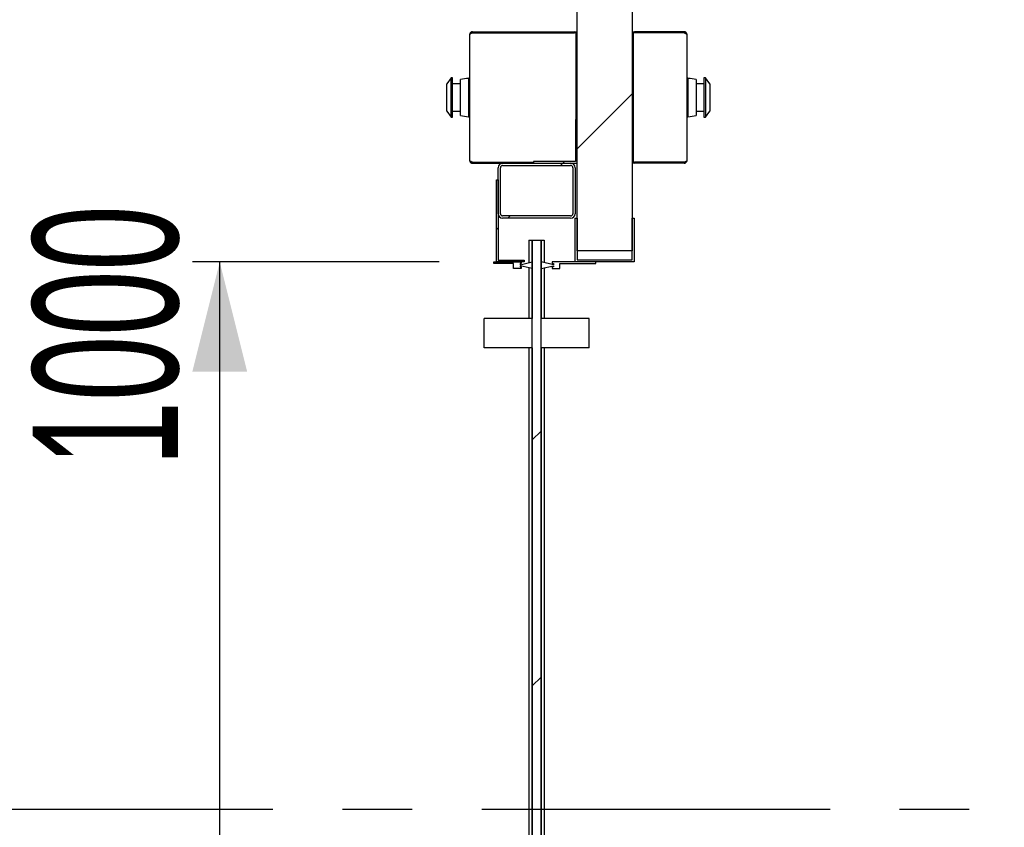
# Model space of a CAD drawing. Header units: millimetres. Extents: x 250 to 59450, y 0 to 41800.
# Tile 87 of 148: x 44524 to 45422, y 18371 to 19107. Entities that reach past the tile are written whole.
import ezdxf

# ---------------------------------------------------------------- set-up
doc = ezdxf.new("R2010")
doc.units = ezdxf.units.MM
doc.header["$LTSCALE"] = 50
doc.linetypes.add('CENTER', pattern=[10.16, 6.35, -1.27, 1.27, -1.27])
doc.layers.add('MASS', color=29, linetype='Continuous')
doc.layers.add('SCHNITT', color=5, linetype='CENTER')
doc.styles.add('SLDTEXTSTYLE0', font='TXT', dxfattribs={"width": 0.605})
doc.dimstyles.new('SLDDIMSTYLE2', dxfattribs={"dimtxt": 128.415934, "dimasz": 100, "dimexe": 0, "dimexo": 0.0625, "dimgap": 32.103984, "dimtad": 1, "dimdec": 1, "dimrnd": 1e-09, "dimzin": 12, "dimdsep": 46, "dimtxsty": 'SLDTEXTSTYLE0', "dimsah": 1, "dimcen": 0.09, "dimadec": 0, "dimazin": 3, "dimtfac": 1, "dimtdec": 1, "dimtofl": 0, "dimtmove": 0, "dimatfit": 3, "dimfxl": 1, "dimfrac": 2, "dimtolj": 1, "dimtzin": 12, "dimarcsym": 0})

# ---------------------------------------------------------------- blocks, each defined once
blk = doc.blocks.new('Glastür 875 DIN links')
at = {"color": 7, "linetype": 'Continuous', "lineweight": 18}
blk.add_arc((0, 0), 48131, 92.0241, 182.5124, dxfattribs=at)
blk = doc.blocks.new('_D')
at = {"layer": 'MASS'}
for p, q in [((44906.36, 18886.38), (44681.37, 18886.38)), ((44706.37, 17886.38), (44706.37, 18886.38)), ((44938.36, 17886.38), (44681.37, 17886.38))]:
    blk.add_line(p, q, dxfattribs=at)
for points in [[(44706.37, 18886.38), (44681.37, 18786.38), (44731.37, 18786.38)], [(44706.37, 17886.38), (44731.37, 17986.38), (44681.37, 17986.38)]]:
    blk.add_solid(points, dxfattribs=at)
at = {"layer": 'MASS', "attachment_point": 1, "rotation": 90, "style": 'SLDTEXTSTYLE0'}
for s, insert, char_height in [('1000', (44535.84, 18699.96), 132.292), ('Schiebetür li.', (44535.84, 17680.82), 132.2917)]:
    blk.add_mtext(s, dxfattribs=dict(at, insert=insert, char_height=char_height))

msp = doc.modelspace()

# ---------------------------------------------------------------- hatches: boundary and pattern name
at = {"layer": 'SCHNITT', "linetype": 'Continuous', "lineweight": 18}
h = msp.add_hatch(dxfattribs=at)
h.set_pattern_fill('ANSI31', color=256, scale=50, style=0)
h.paths.add_polyline_path([(45082.36, 19546.38), (45032.36, 19546.38), (45032.36, 18896.38), (45082.36, 18896.38)], flags=0)
h = msp.add_hatch(dxfattribs=at)
h.set_pattern_fill('ANSI31', color=256, scale=50, angle=3e-322, style=0)
h.paths.add_polyline_path([(45032.36, 18976.38), (45032.36, 19016.38), (45030.86, 19016.38), (45030.86, 18977.88), (44992.36, 18977.88), (44992.36, 18976.38)], flags=0)
h = msp.add_hatch(dxfattribs=at)
h.set_pattern_fill('ANSI31', color=256, scale=50, angle=3e-322, style=0)
edge = h.paths.add_edge_path(flags=0)
edge.add_arc((44964.36, 18972.38), 4, 90, 180)
edge.add_line((44960.36, 18972.38), (44960.36, 18930.38))
edge.add_arc((44964.36, 18930.38), 4, 180, 270)
edge.add_line((44964.36, 18926.38), (45026.36, 18926.38))
edge.add_arc((45026.36, 18930.38), 4, 270, 360)
edge.add_line((45030.36, 18930.38), (45030.36, 18972.38))
edge.add_arc((45026.36, 18972.38), 4, 0, 90)
edge.add_line((45026.36, 18976.38), (44964.36, 18976.38))
edge = h.paths.add_edge_path(flags=0)
edge.add_line((45026.36, 18928.38), (44964.36, 18928.38))
edge.add_arc((44964.36, 18930.38), 2, 180, 270, ccw=False)
edge.add_line((44962.36, 18930.38), (44962.36, 18972.38))
edge.add_arc((44964.36, 18972.38), 2, 90, 180, ccw=False)
edge.add_line((44964.36, 18974.38), (45026.36, 18974.38))
edge.add_arc((45026.36, 18972.38), 2, 0, 90, ccw=False)
edge.add_line((45028.36, 18972.38), (45028.36, 18930.38))
edge.add_arc((45026.36, 18930.38), 2, 270, 360, ccw=False)
h = msp.add_hatch(dxfattribs=at)
h.set_pattern_fill('ANSI31', color=256, scale=50, angle=3e-322, style=0)
h.paths.add_polyline_path([(44958.86, 18886.38), (44983.86, 18886.38), (44983.86, 18887.88), (44960.36, 18887.88), (44960.36, 18961.38), (44958.86, 18961.38)], flags=0)
h = msp.add_hatch(dxfattribs=at)
h.set_pattern_fill('ANSI31', color=256, scale=50, angle=3e-322, style=0)
h.paths.add_polyline_path([(45030.36, 18926.38), (45030.36, 18886.38), (45084.36, 18886.38), (45084.36, 18926.38), (45082.36, 18926.38), (45082.36, 18888.38), (45032.36, 18888.38), (45032.36, 18926.38)], flags=0)
h = msp.add_hatch(dxfattribs=at)
h.set_pattern_fill('ANSI31', color=256, scale=50, angle=3e-322, style=0)
h.paths.add_polyline_path([(44991.36, 18906.38), (44991.36, 17716.38), (44999.36, 17716.38), (44999.36, 18906.38)], flags=0)
h = msp.add_hatch(dxfattribs=at)
h.set_pattern_fill('ANSI31', color=256, scale=50, angle=3e-322, style=0)
h.paths.add_polyline_path([(44981.36, 18886.38), (44956.36, 18886.38), (44956.36, 18884.88), (44974.36, 18884.88), (44974.36, 18880.38), (44981.36, 18880.38), (44981.36, 18881.88), (44980.36, 18881.88), (44980.36, 18882.88), (44991.36, 18880.38), (44991.36, 18886.38), (44980.36, 18883.88), (44980.36, 18884.88), (44981.36, 18884.88)], flags=0)
h = msp.add_hatch(dxfattribs=at)
h.set_pattern_fill('ANSI31', color=256, scale=50, angle=3e-322, style=0)
h.paths.add_polyline_path([(45016.36, 18884.88), (45049.36, 18884.88), (45049.36, 18886.38), (45009.36, 18886.38), (45009.36, 18884.88), (45010.86, 18884.88), (45010.86, 18883.88), (44999.36, 18886.38), (44999.36, 18880.38), (45010.86, 18882.88), (45010.86, 18881.88), (45009.36, 18881.88), (45009.36, 18880.38), (45016.36, 18880.38)], flags=0)

# ---------------------------------------------------------------- linework, layer by layer
at = {"color": 7, "linetype": 'Continuous', "lineweight": 25}
for p, q in [((45032.36, 18896.38), (45032.36, 19546.38)), ((45082.36, 19546.38), (45082.36, 18896.38)), ((44934.36, 18978.75), (44934.36, 19094)), ((44936.73, 19096.38), (44936.73, 19095.38)), ((44936.73, 19096.38), (45029.98, 19096.38)), ((44936.73, 19095.38), (45029.98, 19095.38)), ((44936.73, 19095.37), (45029.98, 19095.37)), ((45030.12, 19095.37), (45029.98, 19095.38)), ((45031.36, 19095.37), (45029.98, 19095.37)), ((45031.36, 19090.37), (45031.36, 19095.37)), ((45031.36, 19095.37), (45032.36, 19095.37)), ((45031.36, 19016.38), (45031.36, 19090.37)), ((45082.36, 19095.37), (45083.36, 19095.37)), ((45083.36, 19095.37), (45083.36, 19090.37)), ((45084.73, 19095.37), (45083.36, 19095.37)), ((45083.36, 19090.37), (45083.36, 18982.38)), ((45084.73, 19095.38), (45084.59, 19095.37)), ((45129.98, 19096.38), (45084.73, 19096.38)), ((45129.98, 19095.38), (45084.73, 19095.38)), ((45129.98, 19095.37), (45084.73, 19095.37)), ((45129.98, 19096.38), (45129.98, 19095.38)), ((45132.36, 19094), (45132.36, 18978.75)), ((45083.36, 18982.38), (45083.36, 18977.38)), ((44936.73, 18977.38), (44992.36, 18977.38)), ((44936.73, 18976.38), (44936.73, 18977.38)), ((44936.73, 18977.38), (44992.36, 18977.38)), ((44936.73, 18976.38), (44964.36, 18976.38)), ((45083.36, 18977.38), (45082.36, 18977.38)), ((45083.36, 18977.38), (45084.73, 18977.38)), ((45084.59, 18977.38), (45084.73, 18977.38)), ((45129.98, 18977.38), (45084.73, 18977.38)), ((45129.98, 18977.38), (45084.73, 18977.38)), ((45129.98, 18976.38), (45084.73, 18976.38)), ((45129.98, 18976.38), (45129.98, 18977.38)), ((45082.36, 18896.38), (45032.36, 18896.38))]:
    msp.add_line(p, q, dxfattribs=at)
at = {"color": 251, "linetype": 'Continuous', "lineweight": 25, "true_color": 0x4f4f4f}
for p, q in [((44917.26, 19054.38), (44913.36, 19048.81)), ((44918.76, 19054.38), (44917.26, 19054.38)), ((44917.26, 19018.38), (44917.26, 19054.38)), ((44918.76, 19018.38), (44918.76, 19054.38)), ((45149.46, 19054.38), (45147.96, 19054.38)), ((45147.96, 19054.38), (45147.96, 19018.38)), ((45153.36, 19048.81), (45149.46, 19054.38)), ((45149.46, 19054.38), (45149.46, 19018.38)), ((44913.36, 19023.95), (44913.36, 19048.81)), ((44925.86, 19048.88), (44918.76, 19048.88)), ((44925.86, 19019.88), (44925.86, 19052.88)), ((44934.36, 19053.88), (44933.36, 19053.88)), ((44933.36, 19018.88), (44933.36, 19053.88)), ((45133.36, 19053.88), (45132.36, 19053.88)), ((45133.36, 19053.88), (45133.36, 19018.88)), ((45140.86, 19052.88), (45140.86, 19019.88)), ((45147.96, 19048.88), (45140.86, 19048.88)), ((45153.36, 19048.81), (45153.36, 19023.95)), ((44913.36, 19023.95), (44917.26, 19018.38)), ((44917.26, 19018.38), (44918.76, 19018.38)), ((44918.76, 19023.88), (44925.86, 19023.88)), ((44933.36, 19018.88), (44934.36, 19018.88)), ((45132.36, 19018.88), (45133.36, 19018.88)), ((45140.86, 19023.88), (45147.96, 19023.88)), ((45147.96, 19018.38), (45149.46, 19018.38)), ((45149.46, 19018.38), (45153.36, 19023.95))]:
    msp.add_line(p, q, dxfattribs=at)
at = {"color": 190, "linetype": 'Continuous', "lineweight": 25, "true_color": 0x8000ff}
for p, q in [((45030.86, 19016.38), (45030.86, 18977.88)), ((45032.36, 19016.38), (45030.86, 19016.38)), ((45032.36, 18976.38), (45032.36, 19016.38)), ((44964.36, 18976.38), (45026.36, 18976.38)), ((44964.36, 18974.38), (45026.36, 18974.38)), ((44992.36, 18977.88), (44992.36, 18976.38)), ((45030.86, 18977.88), (44992.36, 18977.88)), ((44992.36, 18976.38), (45032.36, 18976.38)), ((44960.36, 18930.38), (44960.36, 18972.38)), ((44962.36, 18930.38), (44962.36, 18972.38)), ((45028.36, 18972.38), (45028.36, 18930.38)), ((45030.36, 18972.38), (45030.36, 18930.38)), ((44958.86, 18886.38), (44958.86, 18961.38)), ((44958.86, 18961.38), (44960.36, 18961.38)), ((44960.36, 18961.38), (44960.36, 18887.88)), ((45026.36, 18928.38), (44964.36, 18928.38)), ((45026.36, 18926.38), (44964.36, 18926.38)), ((45030.36, 18926.38), (45032.36, 18926.38)), ((45030.36, 18886.38), (45030.36, 18926.38)), ((45032.36, 18926.38), (45032.36, 18888.38)), ((45082.36, 18926.38), (45084.36, 18926.38)), ((45082.36, 18888.38), (45082.36, 18926.38)), ((45084.36, 18926.38), (45084.36, 18886.38)), ((44988.36, 18906.38), (44991.36, 18906.38)), ((44988.36, 18906.38), (44988.36, 18885.7)), ((44991.36, 18906.38), (44999.36, 18906.38)), ((44991.36, 17716.38), (44991.36, 18906.38)), ((44991.36, 18906.38), (44999.36, 18906.38)), ((44991.36, 18906.38), (44991.36, 18886.38)), ((44991.36, 18906.38), (44999.36, 18906.38)), ((44999.36, 17716.38), (44999.36, 18906.38)), ((44999.36, 18906.38), (45002.36, 18906.38)), ((44999.36, 18906.38), (44999.36, 18886.38)), ((45002.36, 18906.38), (45002.36, 18885.73)), ((44956.36, 18884.88), (44956.36, 18886.38)), ((44956.36, 18886.38), (44981.36, 18886.38)), ((44974.36, 18884.88), (44956.36, 18884.88)), ((44983.86, 18886.38), (44958.86, 18886.38)), ((44960.36, 18887.88), (44983.86, 18887.88)), ((44974.36, 18880.38), (44974.36, 18884.88)), ((44980.36, 18883.88), (44991.36, 18886.38)), ((44981.36, 18884.88), (44980.36, 18884.88)), ((44980.36, 18884.88), (44980.36, 18883.88)), ((44981.36, 18886.38), (44981.36, 18884.88)), ((44983.86, 18887.88), (44983.86, 18886.38)), ((44991.36, 18886.38), (44991.36, 18880.38)), ((45010.86, 18883.88), (44999.36, 18886.38)), ((44999.36, 18886.38), (44999.36, 18880.38)), ((45009.36, 18886.38), (45009.36, 18884.88)), ((45049.36, 18886.38), (45009.36, 18886.38)), ((45009.36, 18884.88), (45010.86, 18884.88)), ((45010.86, 18884.88), (45010.86, 18883.88)), ((45016.36, 18880.38), (45016.36, 18884.88)), ((45016.36, 18884.88), (45049.36, 18884.88)), ((45084.36, 18886.38), (45030.36, 18886.38)), ((45032.36, 18888.38), (45082.36, 18888.38)), ((45049.36, 18884.88), (45049.36, 18886.38)), ((44981.36, 18880.38), (44974.36, 18880.38)), ((44991.36, 18880.38), (44980.36, 18882.88)), ((44980.36, 18882.88), (44980.36, 18881.88)), ((44980.36, 18881.88), (44981.36, 18881.88)), ((44981.36, 18881.88), (44981.36, 18880.38)), ((44988.36, 18881.06), (44988.36, 18834.88)), ((44991.36, 18880.38), (44991.36, 18834.88)), ((44999.36, 18880.38), (45010.86, 18882.88)), ((44999.36, 18880.38), (44999.36, 18834.88)), ((45002.36, 18881.03), (45002.36, 18834.88)), ((45009.36, 18881.88), (45009.36, 18880.38)), ((45010.86, 18881.88), (45009.36, 18881.88)), ((45009.36, 18880.38), (45016.36, 18880.38)), ((45010.86, 18882.88), (45010.86, 18881.88)), ((44947.36, 18807.88), (44947.36, 18834.88)), ((44976.36, 18834.88), (44947.36, 18834.88)), ((44991.36, 18834.88), (44976.36, 18834.88)), ((44991.36, 18807.88), (44991.36, 18834.88)), ((44999.36, 18807.88), (44999.36, 18834.88)), ((45014.36, 18834.88), (44999.36, 18834.88)), ((45043.36, 18834.88), (45014.36, 18834.88)), ((45043.36, 18807.88), (45043.36, 18834.88)), ((44976.36, 18807.88), (44947.36, 18807.88)), ((44991.36, 18807.88), (44976.36, 18807.88)), ((44988.36, 18807.88), (44988.36, 17741.7)), ((44991.36, 18807.88), (44991.36, 17742.38)), ((44999.36, 18807.88), (44999.36, 17742.38)), ((45014.36, 18807.88), (44999.36, 18807.88)), ((45002.36, 18807.88), (45002.36, 17741.73)), ((45043.36, 18807.88), (45014.36, 18807.88)), ((44991.37, 18504.57), (44991.36, 18504.57)), ((44991.37, 18503.6), (44991.36, 18503.6)), ((44991.36, 18503.6), (44991.36, 18501.66)), ((44991.37, 18503.6), (44991.36, 18503.6)), ((44991.36, 18501.66), (44991.36, 18503.6)), ((44991.37, 18501.66), (44991.36, 18501.66)), ((44991.37, 18501.66), (44991.36, 18501.66)), ((44991.37, 18498.59), (44991.36, 18498.59)), ((44991.37, 18503.6), (44991.37, 18501.66)), ((44991.37, 18501.66), (44991.37, 18503.6)), ((44991.37, 18494.85), (44991.36, 18494.85)), ((44991.37, 18492.84), (44991.36, 18492.84)), ((44991.37, 18485.92), (44991.36, 18485.92)), ((44991.37, 18484.63), (44991.36, 18484.63)), ((44991.37, 18483.47), (44991.36, 18483.47)), ((44991.37, 18481.86), (44991.36, 18481.86)), ((44991.37, 18480.34), (44991.36, 18480.34)), ((44991.37, 18473.95), (44991.36, 18473.95)), ((44991.37, 18473.13), (44991.36, 18473.13)), ((44991.37, 18469.15), (44991.36, 18469.15)), ((44991.37, 18468.6), (44991.36, 18468.6)), ((44991.36, 18465.68), (44991.36, 18463.74)), ((44991.37, 18465.68), (44991.36, 18465.68)), ((44991.37, 18465.68), (44991.36, 18465.68)), ((44991.36, 18463.74), (44991.36, 18465.68)), ((44991.37, 18463.74), (44991.36, 18463.74)), ((44991.37, 18463.74), (44991.36, 18463.74)), ((44991.37, 18465.68), (44991.37, 18463.74)), ((44991.37, 18463.74), (44991.37, 18465.68)), ((44991.37, 18458.88), (44991.36, 18458.88)), ((44991.37, 18439.57), (44991.36, 18439.57)), ((44991.36, 18439.57), (44991.36, 18385.13)), ((44991.37, 18439.57), (44991.36, 18439.57)), ((44991.36, 18437.17), (44991.36, 18439.57)), ((44991.37, 18439.57), (44991.36, 18439.57)), ((44991.36, 18439.57), (44991.36, 18437.17)), ((44991.37, 18439.57), (44991.36, 18439.57)), ((44991.36, 18384.63), (44991.36, 18439.57)), ((44991.37, 18437.17), (44991.36, 18437.17)), ((44991.37, 18437.17), (44991.36, 18437.17)), ((44991.37, 18439.57), (44991.37, 18385.13)), ((44991.37, 18437.17), (44991.37, 18439.57)), ((44991.37, 18439.57), (44991.37, 18437.17)), ((44991.37, 18384.63), (44991.37, 18439.57)), ((44991.37, 18432.6), (44991.36, 18432.6)), ((44991.37, 18431.16), (44991.36, 18431.16)), ((44991.36, 18400.2), (44991.36, 18420.13)), ((44991.37, 18420.13), (44991.36, 18420.13)), ((44991.37, 18420.13), (44991.36, 18420.13)), ((44991.36, 18420.13), (44991.36, 18403.6)), ((44991.36, 18403.6), (44991.36, 18420.13)), ((44991.37, 18420.13), (44991.36, 18420.13)), ((44991.37, 18400.2), (44991.37, 18420.13)), ((44991.37, 18420.13), (44991.37, 18403.6)), ((44991.37, 18403.6), (44991.37, 18420.13)), ((44991.37, 18414.07), (44991.36, 18414.07)), ((44991.36, 18414.07), (44991.36, 18401.61)), ((44991.37, 18414.07), (44991.37, 18401.61)), ((44991.37, 18395.82), (44991.36, 18395.82)), ((44991.37, 18394.32), (44991.36, 18394.32)), ((44991.36, 18392.91), (44991.36, 18390.96)), ((44991.37, 18392.91), (44991.36, 18392.91)), ((44991.37, 18392.91), (44991.36, 18392.91)), ((44991.36, 18390.96), (44991.36, 18392.91)), ((44991.37, 18392.63), (44991.36, 18392.63)), ((44991.37, 18390.96), (44991.36, 18390.96)), ((44991.37, 18390.96), (44991.36, 18390.96)), ((44991.37, 18392.91), (44991.37, 18390.96)), ((44991.37, 18390.96), (44991.37, 18392.91)), ((44991.37, 18387.15), (44991.36, 18387.15)), ((44991.37, 18386.1), (44991.36, 18386.1)), ((44991.36, 18384.16), (44991.36, 18386.1)), ((44991.37, 18385.13), (44991.36, 18385.13)), ((44991.36, 18385.13), (44991.36, 18384.16)), ((44991.36, 18378.32), (44991.36, 18384.63)), ((44991.37, 18384.63), (44991.36, 18384.63)), ((44991.37, 18384.16), (44991.36, 18384.16)), ((44991.37, 18384.16), (44991.37, 18386.1)), ((44991.37, 18385.13), (44991.37, 18384.16)), ((44991.37, 18378.32), (44991.37, 18384.63)), ((44991.37, 18380.27), (44991.36, 18380.27)), ((44991.36, 18380.27), (44991.36, 18378.32)), ((44991.37, 18378.32), (44991.36, 18378.32)), ((44991.37, 18380.27), (44991.37, 18378.32))]:
    msp.add_line(p, q, dxfattribs=at)
at = {"color": 7, "linetype": 'Continuous', "lineweight": 25}
for centre, start, end in [((45029.98, 19094), 35.14255, 90), ((45084.73, 19094), 90, 144.85745), ((45084.73, 18978.75), 215.14255, 270)]:
    msp.add_arc(centre, 2.37, start, end, dxfattribs=at)
at = {"color": 251, "linetype": 'Continuous', "lineweight": 25, "true_color": 0x4f4f4f}
for centre, start, end in [((44938.84, 18984.09), 94.49655, 100.69273), ((45127.87, 18984.09), 79.30727, 85.50345), ((44938.84, 19088.66), 259.30727, 265.50345), ((45127.87, 19088.66), 274.49655, 280.69273)]:
    msp.add_arc(centre, 70, start, end, dxfattribs=at)
at = {"color": 190, "linetype": 'Continuous', "lineweight": 25, "true_color": 0x8000ff}
for centre, radius, start, end in [((44964.36, 18972.38), 4, 90, 180), ((44964.36, 18972.38), 2, 90, 180), ((45026.36, 18972.38), 4, 0, 90), ((45026.36, 18972.38), 2, 0, 90), ((44964.36, 18930.38), 4, 180, 270), ((44964.36, 18930.38), 2, 180, 270), ((45026.36, 18930.38), 4, 270, 0), ((45026.36, 18930.38), 2, 270, 0)]:
    msp.add_arc(centre, radius, start, end, dxfattribs=at)
at = {"color": 7, "linetype": 'Continuous', "lineweight": 25}
for points, knots in [([(44936.73, 19096.38), (44936.44, 19096.35), (44935.88, 19096.29), (44935.13, 19095.83), (44934.59, 19095.15), (44934.38, 19094.5), (44934.36, 19094.11), (44934.36, 19094)], [0, 0, 0, 0, 0.228691, 0.457451, 0.686212, 0.914972, 1, 1, 1, 1]), ([(44934.36, 19094), (44934.38, 19094.11), (44934.44, 19094.32), (44934.91, 19094.63), (44935.58, 19094.94), (44936.23, 19095.19), (44936.62, 19095.33), (44936.73, 19095.37)], [0, 0, 0, 0, 0.228691, 0.457451, 0.686212, 0.914972, 1, 1, 1, 1]), ([(44936.73, 19095.38), (44936.54, 19095.36), (44936.22, 19095.33), (44935.97, 19095.13), (44935.86, 19095.04)], [0, 0, 0, 0, 0.572564, 1, 1, 1, 1]), ([(45132.36, 19094), (45132.33, 19094.29), (45132.27, 19094.86), (45131.8, 19095.6), (45131.13, 19096.14), (45130.48, 19096.36), (45130.09, 19096.37), (45129.98, 19096.38)], [0, 0, 0, 0, 0.228691, 0.457451, 0.686212, 0.914972, 1, 1, 1, 1]), ([(45130.86, 19095.04), (45130.74, 19095.13), (45130.48, 19095.33), (45130.15, 19095.36), (45129.98, 19095.38)], [0, 0, 0, 0, 0.4725799, 1, 1, 1, 1]), ([(45129.98, 19095.37), (45130.27, 19095.27), (45130.83, 19095.06), (45131.58, 19094.75), (45132.12, 19094.43), (45132.34, 19094.19), (45132.35, 19094.04), (45132.36, 19094)], [0, 0, 0, 0, 0.228691, 0.457451, 0.686212, 0.914972, 1, 1, 1, 1]), ([(44936.73, 18977.38), (44936.44, 18977.49), (44935.88, 18977.7), (44935.13, 18978.01), (44934.59, 18978.32), (44934.38, 18978.57), (44934.36, 18978.71), (44934.36, 18978.75)], [0, 0, 0, 0, 0.228691, 0.457451, 0.686212, 0.914972, 1, 1, 1, 1]), ([(44934.36, 18978.75), (44934.38, 18978.47), (44934.44, 18977.9), (44934.91, 18977.15), (44935.58, 18976.62), (44936.23, 18976.4), (44936.62, 18976.38), (44936.73, 18976.38)], [0, 0, 0, 0, 0.228691, 0.457451, 0.686212, 0.914972, 1, 1, 1, 1]), ([(44935.85, 18977.72), (44935.97, 18977.62), (44936.23, 18977.42), (44936.56, 18977.39), (44936.73, 18977.38)], [0, 0, 0, 0, 0.47258, 1, 1, 1, 1]), ([(45132.36, 18978.75), (45132.33, 18978.65), (45132.27, 18978.44), (45131.8, 18978.13), (45131.13, 18977.81), (45130.48, 18977.57), (45130.09, 18977.42), (45129.98, 18977.38)], [0, 0, 0, 0, 0.228691, 0.457451, 0.686212, 0.914972, 1, 1, 1, 1]), ([(45129.98, 18976.38), (45130.27, 18976.41), (45130.83, 18976.47), (45131.58, 18976.93), (45132.12, 18977.6), (45132.34, 18978.26), (45132.35, 18978.65), (45132.36, 18978.75)], [0, 0, 0, 0, 0.228691, 0.457451, 0.686212, 0.914972, 1, 1, 1, 1]), ([(45129.98, 18977.38), (45130.17, 18977.39), (45130.49, 18977.42), (45130.74, 18977.63), (45130.85, 18977.72)], [0, 0, 0, 0, 0.572564, 1, 1, 1, 1])]:
    msp.add_open_spline(points, degree=3, knots=knots, dxfattribs=at)
at = {"color": 190, "linetype": 'Continuous', "lineweight": 25, "true_color": 0x8000ff}
for points, knots in [([(44991.36, 18504.57), (44991.36, 18504.49), (44991.36, 18504.32), (44991.36, 18502.73), (44991.36, 18500.32), (44991.36, 18497.15), (44991.36, 18493.35), (44991.36, 18489.06), (44991.36, 18486.1), (44991.36, 18484.63)], [0, 0, 0, 0, 0.139992, 0.279903, 0.419872, 0.559912, 0.706557, 0.853225, 1, 1, 1, 1]), ([(44991.36, 18473.95), (44991.36, 18475.63), (44991.36, 18478.99), (44991.36, 18484.29), (44991.36, 18489.52), (44991.36, 18494.06), (44991.36, 18497.82), (44991.36, 18500.62), (44991.36, 18502.86), (44991.36, 18504.32), (44991.36, 18504.49), (44991.36, 18504.57)], [0, 0, 0, 0, 0.140012, 0.280096, 0.420178, 0.560257, 0.648286, 0.736262, 0.824227, 0.912097, 1, 1, 1, 1]), ([(44991.36, 18501.66), (44991.36, 18501.4), (44991.36, 18500.88), (44991.36, 18499.71), (44991.36, 18497.93), (44991.36, 18495.17), (44991.36, 18492.05), (44991.36, 18488.86), (44991.36, 18485.42), (44991.36, 18483.05), (44991.36, 18481.86)], [0, 0, 0, 0, 0.140125, 0.280196, 0.42002, 0.559837, 0.66988, 0.779901, 0.88998, 1, 1, 1, 1]), ([(44991.36, 18498.59), (44991.36, 18499.05), (44991.36, 18499.75), (44991.36, 18500.53), (44991.36, 18501.06), (44991.36, 18501.43), (44991.36, 18501.58), (44991.36, 18501.66)], [0, 0, 0, 0, 0.248776, 0.374057, 0.499173, 0.749228, 1, 1, 1, 1]), ([(44991.36, 18485.92), (44991.36, 18487.11), (44991.36, 18489.49), (44991.36, 18492.74), (44991.36, 18495.74), (44991.36, 18497.64), (44991.36, 18498.59)], [0, 0, 0, 0, 0.280035, 0.56017, 0.780268, 1, 1, 1, 1]), ([(44991.37, 18504.57), (44991.37, 18504.49), (44991.37, 18504.32), (44991.37, 18502.73), (44991.37, 18500.32), (44991.37, 18497.15), (44991.37, 18493.35), (44991.37, 18489.06), (44991.37, 18486.1), (44991.37, 18484.63)], [0, 0, 0, 0, 0.139992, 0.279903, 0.419872, 0.559912, 0.706557, 0.853225, 1, 1, 1, 1]), ([(44991.37, 18473.95), (44991.37, 18475.63), (44991.37, 18478.99), (44991.37, 18484.29), (44991.37, 18489.52), (44991.37, 18494.06), (44991.37, 18497.82), (44991.37, 18500.62), (44991.37, 18502.86), (44991.37, 18504.32), (44991.37, 18504.49), (44991.37, 18504.57)], [0, 0, 0, 0, 0.140012, 0.280096, 0.420178, 0.560257, 0.648286, 0.736262, 0.824227, 0.912097, 1, 1, 1, 1]), ([(44991.37, 18501.66), (44991.37, 18501.4), (44991.37, 18500.88), (44991.37, 18499.71), (44991.37, 18497.93), (44991.37, 18495.17), (44991.37, 18492.05), (44991.37, 18488.86), (44991.37, 18485.42), (44991.37, 18483.05), (44991.37, 18481.86)], [0, 0, 0, 0, 0.140125, 0.280196, 0.42002, 0.559837, 0.66988, 0.779901, 0.88998, 1, 1, 1, 1]), ([(44991.37, 18498.59), (44991.37, 18499.05), (44991.37, 18499.75), (44991.37, 18500.53), (44991.37, 18501.06), (44991.37, 18501.43), (44991.37, 18501.58), (44991.37, 18501.66)], [0, 0, 0, 0, 0.248776, 0.374057, 0.499173, 0.749228, 1, 1, 1, 1]), ([(44991.37, 18485.92), (44991.37, 18487.11), (44991.37, 18489.49), (44991.37, 18492.74), (44991.37, 18495.74), (44991.37, 18497.64), (44991.37, 18498.59)], [0, 0, 0, 0, 0.280035, 0.56017, 0.780268, 1, 1, 1, 1]), ([(44991.36, 18483.47), (44991.36, 18484.56), (44991.36, 18486.74), (44991.36, 18489.78), (44991.36, 18492.06), (44991.36, 18493.69), (44991.36, 18494.69), (44991.36, 18494.8), (44991.36, 18494.85)], [0, 0, 0, 0, 0.186548, 0.372891, 0.559447, 0.706227, 0.853214, 1, 1, 1, 1]), ([(44991.36, 18494.85), (44991.36, 18494.82), (44991.36, 18494.77), (44991.36, 18494.18), (44991.36, 18493.35), (44991.36, 18492.84)], [0, 0, 0, 0, 0.2801778, 0.5607062, 1, 1, 1, 1]), ([(44991.36, 18492.84), (44991.36, 18491.74), (44991.36, 18489.53), (44991.36, 18484.79), (44991.36, 18481.27), (44991.36, 18479.11)], [0, 0, 0, 0, 0.279672, 0.559796, 1, 1, 1, 1]), ([(44991.37, 18483.47), (44991.37, 18484.56), (44991.37, 18486.74), (44991.37, 18489.78), (44991.37, 18492.06), (44991.37, 18493.69), (44991.37, 18494.69), (44991.37, 18494.8), (44991.37, 18494.85)], [0, 0, 0, 0, 0.186548, 0.372891, 0.559447, 0.706227, 0.853214, 1, 1, 1, 1]), ([(44991.37, 18494.85), (44991.37, 18494.82), (44991.37, 18494.77), (44991.37, 18494.18), (44991.37, 18493.35), (44991.37, 18492.84)], [0, 0, 0, 0, 0.2801778, 0.5607062, 1, 1, 1, 1]), ([(44991.37, 18492.84), (44991.37, 18491.74), (44991.37, 18489.53), (44991.37, 18484.79), (44991.37, 18481.27), (44991.37, 18479.11)], [0, 0, 0, 0, 0.279672, 0.559796, 1, 1, 1, 1]), ([(44991.36, 18480.34), (44991.36, 18481.39), (44991.36, 18483.26), (44991.36, 18485.1), (44991.36, 18485.92)], [0, 0, 0, 0, 0.559926, 1, 1, 1, 1]), ([(44991.36, 18484.63), (44991.36, 18483.52), (44991.36, 18481.3), (44991.36, 18477.41), (44991.36, 18474.75), (44991.36, 18473.13)], [0, 0, 0, 0, 0.280003, 0.56013, 1, 1, 1, 1]), ([(44991.36, 18465.68), (44991.36, 18465.87), (44991.36, 18466.25), (44991.36, 18467.29), (44991.36, 18468.89), (44991.36, 18471.22), (44991.36, 18473.98), (44991.36, 18476.9), (44991.36, 18480.09), (44991.36, 18482.34), (44991.36, 18483.47)], [0, 0, 0, 0, 0.140115, 0.280178, 0.420193, 0.560042, 0.670012, 0.780049, 0.890028, 1, 1, 1, 1]), ([(44991.36, 18481.86), (44991.36, 18480.64), (44991.36, 18478.19), (44991.36, 18474.66), (44991.36, 18471.92), (44991.36, 18469.98), (44991.36, 18468.8), (44991.36, 18468.67), (44991.36, 18468.6)], [0, 0, 0, 0, 0.186879, 0.373483, 0.559917, 0.706638, 0.853287, 1, 1, 1, 1]), ([(44991.36, 18458.88), (44991.36, 18458.98), (44991.36, 18459.17), (44991.36, 18460.9), (44991.36, 18463.55), (44991.36, 18466.98), (44991.36, 18471.07), (44991.36, 18475.63), (44991.36, 18478.77), (44991.36, 18480.34)], [0, 0, 0, 0, 0.139938, 0.279831, 0.419815, 0.559864, 0.706518, 0.8532, 1, 1, 1, 1]), ([(44991.37, 18480.34), (44991.37, 18481.39), (44991.37, 18483.26), (44991.37, 18485.1), (44991.37, 18485.92)], [0, 0, 0, 0, 0.559926, 1, 1, 1, 1]), ([(44991.37, 18484.63), (44991.37, 18483.52), (44991.37, 18481.3), (44991.37, 18477.41), (44991.37, 18474.75), (44991.37, 18473.13)], [0, 0, 0, 0, 0.280003, 0.56013, 1, 1, 1, 1]), ([(44991.37, 18465.68), (44991.37, 18465.87), (44991.37, 18466.25), (44991.37, 18467.29), (44991.37, 18468.89), (44991.37, 18471.22), (44991.37, 18473.98), (44991.37, 18476.9), (44991.37, 18480.09), (44991.37, 18482.34), (44991.37, 18483.47)], [0, 0, 0, 0, 0.140115, 0.280178, 0.420193, 0.560042, 0.670012, 0.780049, 0.890028, 1, 1, 1, 1]), ([(44991.37, 18481.86), (44991.37, 18480.64), (44991.37, 18478.19), (44991.37, 18474.66), (44991.37, 18471.92), (44991.37, 18469.98), (44991.37, 18468.8), (44991.37, 18468.67), (44991.37, 18468.6)], [0, 0, 0, 0, 0.186879, 0.373483, 0.559917, 0.706638, 0.853287, 1, 1, 1, 1]), ([(44991.37, 18458.88), (44991.37, 18458.98), (44991.37, 18459.17), (44991.37, 18460.9), (44991.37, 18463.55), (44991.37, 18466.98), (44991.37, 18471.07), (44991.37, 18475.63), (44991.37, 18478.77), (44991.37, 18480.34)], [0, 0, 0, 0, 0.139938, 0.279831, 0.419815, 0.559864, 0.706518, 0.8532, 1, 1, 1, 1]), ([(44991.36, 18479.11), (44991.36, 18477.84), (44991.36, 18475.29), (44991.36, 18471.53), (44991.36, 18467.82), (44991.36, 18464.49), (44991.36, 18462.01), (44991.36, 18460.26), (44991.36, 18459.09), (44991.36, 18458.95), (44991.36, 18458.88)], [0, 0, 0, 0, 0.140086, 0.280169, 0.420245, 0.560214, 0.670164, 0.780148, 0.890096, 1, 1, 1, 1]), ([(44991.36, 18468.6), (44991.36, 18468.7), (44991.36, 18468.91), (44991.36, 18470.29), (44991.36, 18471.99), (44991.36, 18473.29), (44991.36, 18473.95)], [0, 0, 0, 0, 0.279577, 0.559487, 0.779643, 1, 1, 1, 1]), ([(44991.36, 18473.13), (44991.36, 18472.41), (44991.36, 18471.13), (44991.36, 18469.75), (44991.36, 18469.15)], [0, 0, 0, 0, 0.560608, 1, 1, 1, 1]), ([(44991.37, 18479.11), (44991.37, 18477.84), (44991.37, 18475.29), (44991.37, 18471.53), (44991.37, 18467.82), (44991.37, 18464.49), (44991.37, 18462.01), (44991.37, 18460.26), (44991.37, 18459.09), (44991.37, 18458.95), (44991.37, 18458.88)], [0, 0, 0, 0, 0.140086, 0.280169, 0.420245, 0.560214, 0.670164, 0.780148, 0.890096, 1, 1, 1, 1]), ([(44991.37, 18468.6), (44991.37, 18468.7), (44991.37, 18468.91), (44991.37, 18470.29), (44991.37, 18471.99), (44991.37, 18473.29), (44991.37, 18473.95)], [0, 0, 0, 0, 0.279577, 0.559487, 0.779643, 1, 1, 1, 1]), ([(44991.37, 18473.13), (44991.37, 18472.41), (44991.37, 18471.13), (44991.37, 18469.75), (44991.37, 18469.15)], [0, 0, 0, 0, 0.560608, 1, 1, 1, 1]), ([(44991.36, 18469.15), (44991.36, 18468.6), (44991.36, 18467.52), (44991.36, 18466.45), (44991.36, 18465.98), (44991.36, 18465.78), (44991.36, 18465.68)], [0, 0, 0, 0, 0.2791582, 0.5573397, 0.7785275, 1, 1, 1, 1]), ([(44991.37, 18469.15), (44991.37, 18468.6), (44991.37, 18467.52), (44991.37, 18466.45), (44991.37, 18465.98), (44991.37, 18465.78), (44991.37, 18465.68)], [0, 0, 0, 0, 0.2791582, 0.5573397, 0.7785275, 1, 1, 1, 1]), ([(44991.36, 18431.16), (44991.36, 18431.6), (44991.36, 18432.5), (44991.36, 18434.62), (44991.36, 18436.21), (44991.36, 18437.17)], [0, 0, 0, 0, 0.2795532, 0.5601768, 1, 1, 1, 1]), ([(44991.36, 18437.17), (44991.36, 18436.27), (44991.36, 18434.67), (44991.36, 18433.23), (44991.36, 18432.6)], [0, 0, 0, 0, 0.559695, 1, 1, 1, 1]), ([(44991.37, 18431.16), (44991.37, 18431.6), (44991.37, 18432.5), (44991.37, 18434.62), (44991.37, 18436.21), (44991.37, 18437.17)], [0, 0, 0, 0, 0.2795532, 0.5601768, 1, 1, 1, 1]), ([(44991.37, 18437.17), (44991.37, 18436.27), (44991.37, 18434.67), (44991.37, 18433.23), (44991.37, 18432.6)], [0, 0, 0, 0, 0.559695, 1, 1, 1, 1]), ([(44991.36, 18432.6), (44991.36, 18432.06), (44991.36, 18430.98), (44991.36, 18430.2), (44991.36, 18429.89), (44991.36, 18429.86), (44991.36, 18429.85)], [0, 0, 0, 0, 0.185962, 0.37185, 0.558956, 1, 1, 1, 1]), ([(44991.36, 18429.85), (44991.36, 18429.88), (44991.36, 18429.92), (44991.36, 18430.31), (44991.36, 18430.88), (44991.36, 18431.16)], [0, 0, 0, 0, 0.560824, 0.781092, 1, 1, 1, 1]), ([(44991.37, 18432.6), (44991.37, 18432.06), (44991.37, 18430.98), (44991.37, 18430.2), (44991.37, 18429.89), (44991.37, 18429.86), (44991.37, 18429.85)], [0, 0, 0, 0, 0.185962, 0.37185, 0.558956, 1, 1, 1, 1]), ([(44991.37, 18429.85), (44991.37, 18429.88), (44991.37, 18429.92), (44991.37, 18430.31), (44991.37, 18430.88), (44991.37, 18431.16)], [0, 0, 0, 0, 0.560824, 0.781092, 1, 1, 1, 1]), ([(44991.36, 18420.13), (44991.36, 18420.12), (44991.36, 18420.11), (44991.36, 18419.95), (44991.36, 18419.67), (44991.36, 18418.63), (44991.36, 18417.15), (44991.36, 18415.61), (44991.36, 18414.58), (44991.36, 18414.07)], [0, 0, 0, 0, 0.280446, 0.390602, 0.50006, 0.625255, 0.749671, 0.874775, 1, 1, 1, 1]), ([(44991.37, 18420.13), (44991.37, 18420.12), (44991.37, 18420.11), (44991.37, 18419.95), (44991.37, 18419.67), (44991.37, 18418.63), (44991.37, 18417.15), (44991.37, 18415.61), (44991.37, 18414.58), (44991.37, 18414.07)], [0, 0, 0, 0, 0.280446, 0.390602, 0.50006, 0.625255, 0.749671, 0.874775, 1, 1, 1, 1]), ([(44991.36, 18403.6), (44991.36, 18402.84), (44991.36, 18401.33), (44991.36, 18399.24), (44991.36, 18397.32), (44991.36, 18396.32), (44991.36, 18395.82)], [0, 0, 0, 0, 0.280379, 0.560617, 0.780763, 1, 1, 1, 1]), ([(44991.36, 18394.32), (44991.36, 18394.69), (44991.36, 18395.43), (44991.36, 18397.14), (44991.36, 18399.11), (44991.36, 18401.3), (44991.36, 18402.83), (44991.36, 18403.6)], [0, 0, 0, 0, 0.186084, 0.372592, 0.559332, 0.779648, 1, 1, 1, 1]), ([(44991.36, 18401.61), (44991.36, 18400.64), (44991.36, 18398.7), (44991.36, 18395.79), (44991.36, 18392.73), (44991.36, 18389.7), (44991.36, 18388), (44991.36, 18387.15)], [0, 0, 0, 0, 0.186882, 0.373743, 0.560557, 0.7801, 1, 1, 1, 1]), ([(44991.36, 18392.63), (44991.36, 18393.32), (44991.36, 18394.69), (44991.36, 18397.24), (44991.36, 18399.08), (44991.36, 18400.2)], [0, 0, 0, 0, 0.2796301, 0.5600196, 1, 1, 1, 1]), ([(44991.37, 18403.6), (44991.37, 18402.84), (44991.37, 18401.33), (44991.37, 18399.24), (44991.37, 18397.32), (44991.37, 18396.32), (44991.37, 18395.82)], [0, 0, 0, 0, 0.280379, 0.560617, 0.780763, 1, 1, 1, 1]), ([(44991.37, 18394.32), (44991.37, 18394.69), (44991.37, 18395.43), (44991.37, 18397.14), (44991.37, 18399.11), (44991.37, 18401.3), (44991.37, 18402.83), (44991.37, 18403.6)], [0, 0, 0, 0, 0.186084, 0.372592, 0.559332, 0.779648, 1, 1, 1, 1]), ([(44991.37, 18401.61), (44991.37, 18400.64), (44991.37, 18398.7), (44991.37, 18395.79), (44991.37, 18392.73), (44991.37, 18389.7), (44991.37, 18388), (44991.37, 18387.15)], [0, 0, 0, 0, 0.186882, 0.373743, 0.560557, 0.7801, 1, 1, 1, 1]), ([(44991.37, 18392.63), (44991.37, 18393.32), (44991.37, 18394.69), (44991.37, 18397.24), (44991.37, 18399.08), (44991.37, 18400.2)], [0, 0, 0, 0, 0.2796301, 0.5600196, 1, 1, 1, 1]), ([(44991.36, 18395.82), (44991.36, 18395.28), (44991.36, 18394.18), (44991.36, 18393.22), (44991.36, 18393.02), (44991.36, 18392.91)], [0, 0, 0, 0, 0.279348, 0.559591, 1, 1, 1, 1]), ([(44991.36, 18392.91), (44991.36, 18393.06), (44991.36, 18393.35), (44991.36, 18394.02), (44991.36, 18394.32)], [0, 0, 0, 0, 0.56037, 1, 1, 1, 1]), ([(44991.36, 18386.1), (44991.36, 18386.36), (44991.36, 18386.89), (44991.36, 18387.82), (44991.36, 18389.24), (44991.36, 18390.78), (44991.36, 18392.01), (44991.36, 18392.63)], [0, 0, 0, 0, 0.280242, 0.560138, 0.706709, 0.853394, 1, 1, 1, 1]), ([(44991.37, 18395.82), (44991.37, 18395.28), (44991.37, 18394.18), (44991.37, 18393.22), (44991.37, 18393.02), (44991.37, 18392.91)], [0, 0, 0, 0, 0.279348, 0.559591, 1, 1, 1, 1]), ([(44991.37, 18392.91), (44991.37, 18393.06), (44991.37, 18393.35), (44991.37, 18394.02), (44991.37, 18394.32)], [0, 0, 0, 0, 0.56037, 1, 1, 1, 1]), ([(44991.37, 18386.1), (44991.37, 18386.36), (44991.37, 18386.89), (44991.37, 18387.82), (44991.37, 18389.24), (44991.37, 18390.78), (44991.37, 18392.01), (44991.37, 18392.63)], [0, 0, 0, 0, 0.280242, 0.560138, 0.706709, 0.853394, 1, 1, 1, 1]), ([(44991.36, 18387.15), (44991.36, 18386.38), (44991.36, 18384.83), (44991.36, 18382.54), (44991.36, 18381.13), (44991.36, 18380.27)], [0, 0, 0, 0, 0.27992, 0.560049, 1, 1, 1, 1]), ([(44991.37, 18387.15), (44991.37, 18386.38), (44991.37, 18384.83), (44991.37, 18382.54), (44991.37, 18381.13), (44991.37, 18380.27)], [0, 0, 0, 0, 0.27992, 0.560049, 1, 1, 1, 1])]:
    msp.add_open_spline(points, degree=3, knots=knots, dxfattribs=at)
at = {"layer": 'SCHNITT'}
msp.add_line((57454.89, 18386.9), (42063.19, 18386.9), dxfattribs=at)

# ---------------------------------------------------------------- block references
at = {"color": 7, "linetype": 'Continuous', "xscale": 0.02, "yscale": 0.02, "zscale": 0.02, "rotation": 180}
msp.add_blockref('Glastür 875 DIN links', (43634.36, 19524.38), dxfattribs=at)

# ---------------------------------------------------------------- dimensions: what is measured, and where the dimension line sits
at = {"layer": 'MASS'}
dim = msp.add_linear_dim(base=(44706.37, 18886.38), p1=(44988.36, 17886.38), p2=(44956.36, 18886.38), angle=90, text='Schiebetür li.<>', dimstyle='SLDDIMSTYLE2', dxfattribs=at)
dim.commit()
dim.dimension.update_dxf_attribs({"geometry": '_D', "text_midpoint": (44706.37, 18386.38), "dimtype": 160})

doc.saveas('drawing.dxf')
